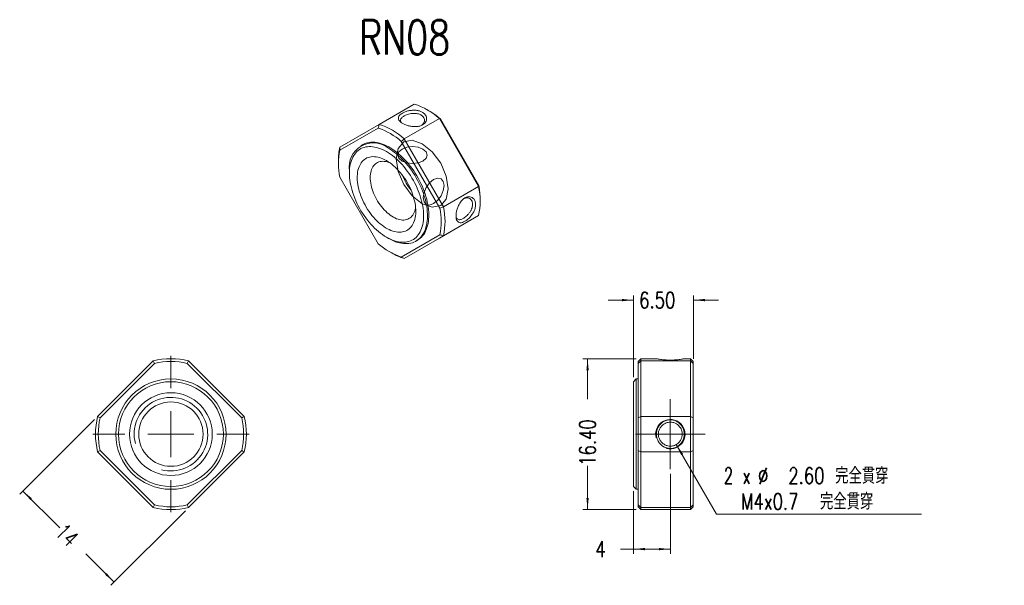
# Model space of a CAD drawing. Header units: millimetres. Extents: x 57 to 271, y 45 to 168.
import ezdxf

# ---------------------------------------------------------------- set-up
doc = ezdxf.new("R2010")
doc.units = ezdxf.units.MM
doc.layers.get('0').update_dxf_attribs({"lineweight": 18})
doc.layers.add('FORMAT', color=7, linetype='Continuous', lineweight=18)
doc.styles.add('SLDTEXTSTYLE0', font='txt.shx', dxfattribs={"width": 0.75})
doc.styles.add('SLDTEXTSTYLE1', font='txt.shx', dxfattribs={"width": 0.666667})
doc.styles.add('SLDTEXTSTYLE2', font='txt.shx', dxfattribs={"width": 0.75, "bigfont": 'bigfont.shx'})
doc.dimstyles.new('SLDDIMSTYLE0', dxfattribs={"dimtxt": 3.5, "dimasz": 2.5, "dimexe": 0, "dimexo": 0.0625, "dimgap": 0.875, "dimtad": 0, "dimlfac": 0.5, "dimrnd": 1e-09, "dimzin": 12, "dimdsep": 46, "dimtxsty": 'SLDTEXTSTYLE0', "dimcen": 0.09, "dimdle": 5, "dimadec": 0, "dimazin": 3, "dimtfac": 1, "dimtofl": 0, "dimtmove": 0, "dimatfit": 3, "dimfxl": 0, "dimfrac": 2, "dimtolj": 1, "dimarcsym": 0})
doc.dimstyles.new('SLDDIMSTYLE1', dxfattribs={"dimtxt": 3.5, "dimasz": 2.5, "dimexe": 0, "dimexo": 0.0625, "dimgap": 0.875, "dimtad": 0, "dimlfac": 0.5, "dimrnd": 1e-09, "dimzin": 4, "dimdsep": 46, "dimtxsty": 'SLDTEXTSTYLE0', "dimcen": 0.09, "dimdle": 5, "dimadec": 0, "dimazin": 1, "dimtfac": 1, "dimtofl": 0, "dimtmove": 0, "dimatfit": 3, "dimfxl": 0, "dimfrac": 2, "dimtolj": 1, "dimarcsym": 0})
doc.dimstyles.new('SLDDIMSTYLE2', dxfattribs={"dimtxt": 3.5, "dimasz": 2.5, "dimexe": 0, "dimexo": 0.0625, "dimgap": 0.875, "dimtad": 0, "dimlfac": 0.5, "dimrnd": 1e-09, "dimzin": 4, "dimdsep": 46, "dimtxsty": 'SLDTEXTSTYLE0', "dimcen": 0.09, "dimdle": 5, "dimadec": 0, "dimazin": 1, "dimtfac": 1, "dimtmove": 0, "dimatfit": 0, "dimfxl": 0, "dimfrac": 2, "dimtolj": 1, "dimarcsym": 0})
doc.dimstyles.new('SLDDIMSTYLE3', dxfattribs={"dimtxt": 3.5, "dimasz": 2.5, "dimexe": 0, "dimexo": 0.0625, "dimgap": 0.875, "dimtad": 0, "dimtih": 1, "dimtoh": 1, "dimdec": 0, "dimlfac": 0.5, "dimrnd": 1e-09, "dimzin": 12, "dimdsep": 46, "dimtxsty": 'SLDTEXTSTYLE0', "dimcen": 0, "dimdle": 5, "dimadec": 0, "dimazin": 3, "dimtfac": 1, "dimtofl": 0, "dimtmove": 0, "dimatfit": 3, "dimfxl": 0, "dimfrac": 2, "dimtolj": 1, "dimarcsym": 0})

# ---------------------------------------------------------------- blocks, each defined once
blk = doc.blocks.new('*X3')
at = {"layer": 'FORMAT'}
for points in [[(57.23, 65.72), (58.82, 63.77), (59.18, 64.12)], [(77.03, 45.92), (75.44, 47.86), (75.09, 47.51)]]:
    blk.add_hatch(color=256, dxfattribs=at).paths.add_polyline_path(points, flags=0)
for p, q in [((72.76, 81.24), (56.52, 65.01)), ((57.23, 65.72), (65.23, 57.72)), ((92.56, 61.44), (76.32, 45.21)), ((77.03, 45.92), (70.9, 52.05))]:
    blk.add_line(p, q, dxfattribs=at)
at = {"layer": 'FORMAT', "insert": (66.45, 58.95), "char_height": 3.5, "width": 9.8995, "attachment_point": 1, "rotation": 315, "style": 'SLDTEXTSTYLE0'}
blk.add_mtext('14', dxfattribs=at)
blk = doc.blocks.new('SW_CENTERMARKSYMBOL_0')
at = {"layer": 'FORMAT', "color": 0}
for p, q in [((0, 10), (0, 17)), ((0, 0), (0, 5)), ((-10, 0), (-17, 0)), ((0, 0), (-5, 0)), ((0, 0), (0, -5)), ((0, 0), (5, 0)), ((10, 0), (17, 0)), ((0, -10), (0, -17))]:
    blk.add_line(p, q, dxfattribs=at)
blk = doc.blocks.new('*X5')
at = {"layer": 'FORMAT'}
for points in [[(179.99, 94.49), (179.74, 91.99), (180.24, 91.99)], [(179.99, 61.69), (180.24, 64.19), (179.74, 64.19)]]:
    blk.add_hatch(color=256, dxfattribs=at).paths.add_polyline_path(points, flags=0)
for p, q in [((190.59, 94.49), (178.99, 94.49)), ((179.99, 94.49), (179.99, 85.66)), ((179.99, 61.69), (179.99, 71.18)), ((190.59, 61.69), (178.99, 61.69))]:
    blk.add_line(p, q, dxfattribs=at)
at = {"layer": 'FORMAT', "insert": (178.25, 71.18), "char_height": 3.5, "width": 18.375, "attachment_point": 1, "rotation": 90, "style": 'SLDTEXTSTYLE0'}
blk.add_mtext('16.40', dxfattribs=at)
blk = doc.blocks.new('*X6')
at = {"layer": 'FORMAT'}
for points in [[(189.99, 107.24), (187.49, 107.49), (187.49, 106.99)], [(202.99, 107.24), (205.49, 106.99), (205.49, 107.49)]]:
    blk.add_hatch(color=256, dxfattribs=at).paths.add_polyline_path(points, flags=0)
for p, q in [((189.99, 107.24), (184.49, 107.24)), ((189.99, 90.49), (189.99, 108.24)), ((202.99, 94.48), (202.99, 108.24)), ((202.99, 107.24), (208.49, 107.24))]:
    blk.add_line(p, q, dxfattribs=at)
at = {"layer": 'FORMAT', "insert": (191.2, 108.98), "char_height": 3.5, "width": 14.875, "attachment_point": 1, "style": 'SLDTEXTSTYLE0'}
blk.add_mtext('6.50', dxfattribs=at)
blk = doc.blocks.new('*X7')
at = {"layer": 'FORMAT'}
for points in [[(189.99, 53.08), (192.49, 52.83), (192.49, 53.33)], [(197.99, 53.08), (195.49, 53.33), (195.49, 52.83)]]:
    blk.add_hatch(color=256, dxfattribs=at).paths.add_polyline_path(points, flags=0)
for p, q in [((197.99, 69.49), (197.99, 52.08)), ((189.99, 65.69), (189.99, 52.08)), ((189.99, 53.08), (187.12, 53.08)), ((197.99, 53.08), (189.99, 53.08))]:
    blk.add_line(p, q, dxfattribs=at)
at = {"layer": 'FORMAT', "insert": (181.69, 54.81), "char_height": 3.5, "width": 3.5, "attachment_point": 1, "style": 'SLDTEXTSTYLE0'}
blk.add_mtext('4', dxfattribs=at)
blk = doc.blocks.new('*X8')
at = {"layer": 'FORMAT'}
blk.add_hatch(color=256, dxfattribs=at).paths.add_polyline_path([(199.29, 75.84), (200.32, 73.55), (200.75, 73.8)], flags=0)
for p, q in [((199.29, 75.84), (208.04, 60.68)), ((208.04, 60.68), (252.62, 60.68))]:
    blk.add_line(p, q, dxfattribs=at)
at = {"layer": 'FORMAT', "char_height": 3.5, "attachment_point": 1}
for s, insert, width, style in [('2 x', (209.63, 70.8), 12.4444, 'SLDTEXTSTYLE1'), ('%%C', (217.04, 70.74), 3.5, 'SLDTEXTSTYLE0'), ('2.60 完全貫穿', (223.63, 70.8), 43.575, 'SLDTEXTSTYLE2'), ('M4x0.7  完全貫穿', (213.37, 65.19), 57.225, 'SLDTEXTSTYLE2')]:
    blk.add_mtext(s, dxfattribs=dict(at, insert=insert, width=width, style=style))
blk = doc.blocks.new('SW_CENTERMARKSYMBOL_1')
at = {"layer": 'FORMAT', "color": 0}
for p, q in [((0, 5), (0, 7.6)), ((0, 0), (0, 5)), ((-5, 0), (-7.6, 0)), ((0, 0), (-5, 0)), ((0, 0), (0, -5)), ((0, 0), (5, 0)), ((5, 0), (7.6, 0)), ((0, -5), (0, -7.6))]:
    blk.add_line(p, q, dxfattribs=at)

msp = doc.modelspace()

# ---------------------------------------------------------------- linework, layer by layer
at = {"color": 7, "linetype": 'Continuous', "lineweight": 15}
for p, q in [((134.677, 145.469), (142.314, 149.877)), ((145.469, 148.432), (145.045, 148.677)), ((147.772, 146.726), (140.135, 142.318)), ((156.314, 131.932), (147.772, 146.726)), ((147.982, 146.65), (156.353, 132.151)), ((134.468, 144.655), (126.096, 139.821)), ((126.135, 140.536), (134.677, 145.469)), ((147.868, 127.252), (139.496, 141.752)), ((140.135, 142.318), (148.677, 127.523)), ((130.982, 141.026), (130.7, 140.862)), ((125.81, 137.573), (125.81, 137.083)), ((128.214, 135.368), (128.214, 134.878)), ((126.096, 134.014), (134.468, 119.514)), ((148.677, 127.523), (156.314, 131.932)), ((156.64, 128.592), (156.64, 129.082)), ((147.772, 120.696), (156.314, 125.629)), ((156.314, 125.629), (148.677, 121.22)), ((136.274, 120.917), (136.698, 120.672)), ((139.496, 116.611), (147.868, 121.445)), ((148.677, 121.22), (140.135, 116.287)), ((140.135, 116.287), (147.772, 120.696)), ((142.699, 120.077), (142.982, 120.24)), ((136.98, 117.733), (137.404, 117.488)), ((191.586, 94.488), (190.986, 93.888)), ((194.975, 94.488), (191.586, 94.488)), ((191.586, 94.488), (191.586, 94.027)), ((202.386, 94.488), (200.997, 94.488)), ((202.986, 93.888), (202.386, 94.488)), ((202.386, 94.027), (202.386, 94.488)), ((73.464, 81.948), (85.544, 94.027)), ((85.848, 93.483), (74.009, 81.644)), ((104.798, 81.644), (92.959, 93.483)), ((93.263, 94.027), (105.343, 81.948)), ((190.986, 93.483), (190.986, 93.888)), ((190.986, 81.644), (190.986, 93.483)), ((191.586, 94.027), (191.586, 81.948)), ((202.386, 94.027), (191.586, 94.027)), ((202.386, 81.948), (202.386, 94.027)), ((202.986, 93.888), (202.986, 93.483)), ((202.986, 93.483), (202.986, 81.644)), ((190.586, 90.088), (189.986, 89.488)), ((190.986, 90.088), (190.586, 90.088)), ((190.586, 90.088), (190.586, 66.088)), ((189.986, 66.688), (189.986, 89.488)), ((190.986, 74.532), (190.986, 81.644)), ((191.586, 81.948), (191.586, 74.228)), ((191.586, 81.948), (202.386, 81.948)), ((202.386, 74.228), (202.386, 81.948)), ((202.986, 81.644), (202.986, 74.532)), ((85.544, 62.149), (73.464, 74.228)), ((74.009, 74.532), (85.848, 62.693)), ((92.959, 62.693), (104.798, 74.532)), ((105.343, 74.228), (93.263, 62.149)), ((190.986, 62.693), (190.986, 74.532)), ((202.386, 74.228), (191.586, 74.228)), ((191.586, 74.228), (191.586, 62.149)), ((202.386, 62.149), (202.386, 74.228)), ((202.986, 74.532), (202.986, 62.693)), ((189.986, 66.688), (190.586, 66.088)), ((190.586, 66.088), (190.986, 66.088)), ((190.986, 62.288), (190.986, 62.693)), ((190.986, 62.288), (191.586, 61.688)), ((191.586, 62.149), (202.386, 62.149)), ((191.586, 62.149), (191.586, 61.688)), ((202.386, 61.688), (202.986, 62.288)), ((202.386, 61.688), (202.386, 62.149)), ((202.986, 62.693), (202.986, 62.288)), ((191.586, 61.688), (202.386, 61.688))]:
    msp.add_line(p, q, dxfattribs=at)
for points in [[(142.982, 120.24), (143.021, 120.264), (143.328, 120.465), (143.616, 120.694), (143.886, 120.951), (144.137, 121.235), (144.368, 121.545), (144.578, 121.881), (144.767, 122.24), (144.934, 122.624), (145.079, 123.029), (145.202, 123.456), (145.301, 123.903), (145.378, 124.368), (145.431, 124.851), (145.461, 125.351), (145.467, 125.864), (145.449, 126.392), (145.407, 126.93), (145.343, 127.48), (145.255, 128.038), (145.143, 128.603), (145.009, 129.174), (144.853, 129.749), (144.675, 130.327), (144.475, 130.905), (144.255, 131.482), (144.014, 132.058), (143.753, 132.629), (143.474, 133.195), (143.177, 133.753), (142.862, 134.303), (142.531, 134.843), (142.184, 135.371), (141.823, 135.885), (141.449, 136.385), (141.062, 136.869), (140.664, 137.336), (140.255, 137.784), (139.837, 138.212), (139.412, 138.619), (138.979, 139.003), (138.541, 139.365), (138.099, 139.702), (137.653, 140.013), (137.206, 140.299), (136.758, 140.557), (136.311, 140.788), (135.865, 140.991), (135.423, 141.165), (134.985, 141.309), (134.552, 141.424), (134.127, 141.508), (133.709, 141.563), (133.3, 141.587), (132.902, 141.58), (132.515, 141.543), (132.141, 141.475), (131.78, 141.377), (131.433, 141.249), (131.102, 141.092), (130.982, 141.026)], [(136.275, 139.533), (135.838, 139.772), (135.403, 139.982), (134.971, 140.164), (134.542, 140.316), (134.118, 140.439), (133.701, 140.532), (133.291, 140.595), (132.89, 140.627), (132.499, 140.629), (132.119, 140.6), (131.751, 140.541), (131.397, 140.452), (131.056, 140.332), (130.731, 140.183), (130.423, 140.005), (130.131, 139.798), (129.858, 139.563), (129.603, 139.3), (129.368, 139.011), (129.153, 138.697), (128.959, 138.357), (128.786, 137.993), (128.636, 137.607), (128.508, 137.199), (128.402, 136.771), (128.32, 136.323), (128.261, 135.858), (128.226, 135.376), (128.214, 134.878), (128.226, 134.368), (128.261, 133.845), (128.32, 133.311), (128.402, 132.769), (128.508, 132.218), (128.636, 131.663), (128.786, 131.102), (128.959, 130.54), (129.153, 129.976), (129.368, 129.413), (129.603, 128.853), (129.858, 128.296), (130.131, 127.745), (130.423, 127.202), (130.731, 126.667), (131.056, 126.143), (131.397, 125.631), (131.751, 125.132), (132.119, 124.648), (132.499, 124.18), (132.89, 123.731), (133.291, 123.3), (133.701, 122.889), (134.118, 122.501), (134.542, 122.134), (134.971, 121.792), (135.403, 121.474), (135.838, 121.182), (136.275, 120.916), (136.711, 120.678), (137.146, 120.468), (137.579, 120.286), (138.008, 120.134), (138.431, 120.011), (138.849, 119.918), (139.259, 119.855), (139.66, 119.823), (140.051, 119.821), (140.431, 119.85), (140.799, 119.909), (141.153, 119.998), (141.493, 120.118), (141.818, 120.267), (142.127, 120.445), (142.419, 120.652), (142.692, 120.887), (142.947, 121.149), (143.182, 121.438), (143.397, 121.753), (143.591, 122.093), (143.763, 122.456), (143.914, 122.843), (144.042, 123.251), (144.147, 123.679), (144.23, 124.127), (144.289, 124.592), (144.324, 125.074), (144.336, 125.571), (144.324, 126.082), (144.289, 126.605), (144.23, 127.139), (144.147, 127.681), (144.042, 128.231), (143.914, 128.787), (143.763, 129.347), (143.591, 129.91), (143.397, 130.474), (143.182, 131.037), (142.947, 131.597), (142.692, 132.154), (142.419, 132.704), (142.127, 133.248), (141.818, 133.783), (141.493, 134.307), (141.153, 134.819), (140.799, 135.318), (140.431, 135.802), (140.051, 136.269), (139.66, 136.719), (139.259, 137.15), (138.849, 137.56), (138.431, 137.949), (138.008, 138.315), (137.579, 138.658), (137.146, 138.976), (136.711, 139.268), (136.275, 139.533)], [(136.699, 140.268), (137.147, 139.996), (137.594, 139.697), (138.038, 139.373), (138.478, 139.024), (138.913, 138.651), (139.343, 138.255), (139.764, 137.837), (140.178, 137.399), (140.581, 136.942), (140.974, 136.466), (141.355, 135.974), (141.723, 135.466), (142.077, 134.945), (142.416, 134.411), (142.739, 133.866), (143.045, 133.312), (143.333, 132.749), (143.603, 132.181), (143.854, 131.607), (144.085, 131.031), (144.295, 130.452), (144.484, 129.874), (144.651, 129.298), (144.796, 128.725), (144.919, 128.156), (145.019, 127.595), (145.095, 127.041), (145.148, 126.496), (145.178, 125.963), (145.184, 125.442), (145.166, 124.936), (145.125, 124.445), (145.06, 123.97), (144.972, 123.514), (144.861, 123.077), (144.727, 122.661), (144.57, 122.266), (144.392, 121.894), (144.192, 121.546), (143.972, 121.224), (143.731, 120.926), (143.471, 120.656), (143.191, 120.413), (142.894, 120.197), (142.579, 120.011), (142.248, 119.854), (141.902, 119.726), (141.541, 119.628), (141.166, 119.56), (140.779, 119.523), (140.381, 119.516), (139.972, 119.54), (139.554, 119.594), (139.129, 119.679), (138.696, 119.794), (138.258, 119.938), (137.816, 120.112), (137.37, 120.314), (136.923, 120.545), (136.698, 120.672)], [(136.275, 137.574), (136.663, 137.336), (137.049, 137.072), (137.433, 136.782), (137.812, 136.468), (138.186, 136.131), (138.553, 135.772), (138.911, 135.392), (139.259, 134.993), (139.596, 134.577), (139.921, 134.144), (140.232, 133.696), (140.528, 133.236), (140.809, 132.764), (141.073, 132.283), (141.319, 131.794), (141.546, 131.3), (141.754, 130.801), (141.941, 130.3), (142.107, 129.799), (142.251, 129.3), (142.374, 128.804), (142.473, 128.313), (142.55, 127.83), (142.603, 127.355), (142.632, 126.891), (142.638, 126.439), (142.62, 126.002), (142.579, 125.58), (142.514, 125.176), (142.426, 124.79), (142.315, 124.424), (142.182, 124.08), (142.027, 123.759), (141.85, 123.462), (141.652, 123.19), (141.435, 122.945), (141.198, 122.726), (140.943, 122.535), (140.671, 122.373), (140.382, 122.24), (140.078, 122.137), (139.76, 122.064), (139.429, 122.021), (139.086, 122.009), (138.733, 122.027), (138.37, 122.076), (138, 122.155), (137.623, 122.264), (137.242, 122.403), (136.856, 122.571), (136.469, 122.767), (136.081, 122.991), (135.693, 123.242), (135.308, 123.519), (134.926, 123.821), (134.55, 124.147), (134.18, 124.495), (133.817, 124.865), (133.464, 125.255), (133.121, 125.663), (132.79, 126.088), (132.472, 126.528), (132.168, 126.982), (131.879, 127.449), (131.607, 127.925), (131.352, 128.41), (131.115, 128.902), (130.897, 129.399), (130.7, 129.899), (130.523, 130.4), (130.368, 130.9), (130.235, 131.398), (130.124, 131.892), (130.036, 132.379), (129.971, 132.859), (129.929, 133.328), (129.912, 133.786), (129.918, 134.231), (129.947, 134.661), (130, 135.074), (130.077, 135.469), (130.176, 135.845), (130.298, 136.2), (130.443, 136.533), (130.609, 136.842), (130.796, 137.127), (131.004, 137.386), (131.231, 137.618), (131.477, 137.823), (131.741, 137.999), (132.021, 138.147), (132.318, 138.265), (132.629, 138.353), (132.954, 138.411), (133.291, 138.438), (133.639, 138.435), (133.997, 138.402), (134.364, 138.338), (134.737, 138.244), (135.117, 138.12), (135.5, 137.966), (135.887, 137.784), (136.275, 137.574)], [(137.027, 137.088), (136.755, 137.194), (136.422, 137.298), (136.095, 137.373), (135.775, 137.417), (135.465, 137.432), (135.165, 137.415), (134.877, 137.368), (134.603, 137.292), (134.343, 137.185), (134.1, 137.049), (133.873, 136.885), (133.665, 136.692), (133.475, 136.473), (133.306, 136.228), (133.158, 135.958), (133.031, 135.664), (132.927, 135.349), (132.845, 135.013), (132.786, 134.658), (132.751, 134.286), (132.739, 133.899)], [(132.739, 133.899), (132.751, 133.498), (132.786, 133.085), (132.845, 132.662), (132.927, 132.232), (133.031, 131.796), (133.158, 131.356), (133.306, 130.915), (133.475, 130.475), (133.665, 130.037), (133.873, 129.604), (134.1, 129.178), (134.343, 128.76), (134.603, 128.354), (134.877, 127.96), (135.165, 127.582), (135.465, 127.219), (135.775, 126.875), (136.095, 126.551), (136.422, 126.248), (136.755, 125.968), (137.092, 125.712), (137.433, 125.481), (137.775, 125.277), (138.116, 125.1), (138.455, 124.952), (138.791, 124.833), (139.121, 124.743), (139.444, 124.684), (139.759, 124.654), (140.065, 124.655), (140.359, 124.687), (140.64, 124.749), (140.907, 124.841), (141.159, 124.962), (141.394, 125.112), (141.612, 125.291), (141.811, 125.497), (141.99, 125.729), (142.149, 125.987), (142.286, 126.269), (142.402, 126.573), (142.495, 126.899), (142.565, 127.245), (142.594, 127.445)]]:
    msp.add_lwpolyline(points, dxfattribs=at)
at = {"color": 7, "linetype": 'Continuous', "lineweight": 0}
for points in [[(144.053, 141.247), (141.888, 142), (140.053, 141.643), (138.827, 140.232), (138.396, 137.981), (138.827, 135.232), (140.053, 132.405), (141.888, 129.93), (144.053, 128.183), (146.218, 127.43), (148.053, 127.787), (149.279, 129.198), (149.71, 131.449), (149.279, 134.198), (148.053, 137.025), (146.218, 139.501), (144.053, 141.247)], [(144.194, 140.104), (143.156, 140.504), (141.932, 140.645), (140.707, 140.504), (139.669, 140.104), (138.975, 139.504), (138.732, 138.797), (138.975, 138.09), (139.669, 137.491), (140.707, 137.091), (141.932, 136.95), (143.156, 137.091), (144.194, 137.491), (144.888, 138.09), (145.132, 138.797), (144.888, 139.504), (144.194, 140.104)], [(148.79, 132.144), (148.618, 133.044), (148.127, 133.609), (147.393, 133.751), (146.527, 133.45), (145.661, 132.752), (144.927, 131.761), (144.437, 130.631), (144.265, 129.531), (144.437, 128.631), (144.927, 128.066), (145.661, 127.924), (146.527, 128.225), (147.393, 128.923), (148.127, 129.914), (148.618, 131.044), (148.79, 132.144)]]:
    msp.add_lwpolyline(points, dxfattribs=at)
at = {"color": 7, "linetype": 'Continuous', "lineweight": 15}
for radius in [12, 11.4, 9, 7]:
    msp.add_circle((89.403, 78.088), radius, dxfattribs=at)
for centre, radius, start, end in [((137.531, 135.289), 15.353, 48.15793, 71.84745), ((136.695, 133.394), 17.411, 49.58862, 59.73733), ((129.758, 130.689), 14.738, 48.64219, 71.36319), ((129.894, 130.88), 15.353, 48.15793, 71.84745), ((133.403, 136.18), 5.252, 51.11774, 188.89301), ((138.558, 137.671), 12.749, 167.01303, 180.44253), ((140.675, 136.917), 14.865, 168.7364, 191.2636), ((150.889, 138.662), 11.936, 201.04244, 218.95219), ((141.284, 128.78), 15.356, 348.15715, 11.84285), ((139.355, 129.016), 17.285, 0.21996, 10.45058), ((133.289, 124.349), 14.865, 348.7364, 11.2636), ((133.648, 124.371), 15.356, 348.15715, 11.84285), ((144.206, 130.577), 14.738, 228.64219, 251.36319), ((143.955, 128.683), 12.971, 239.66777, 252.87505), ((89.403, 78.088), 16.4, 76.38815, 103.61185), ((89.403, 78.088), 15.8, 76.99425, 103.00575), ((89.403, 78.088), 16.4, 166.38815, 193.61185), ((89.403, 78.088), 15.8, 166.99425, 193.00575), ((89.403, 78.088), 15.8, 346.99425, 13.00575), ((89.403, 78.088), 16.4, 346.38815, 13.61185), ((89.403, 78.088), 16.4, 256.38815, 283.61185), ((89.403, 78.088), 15.8, 256.99425, 283.00575)]:
    msp.add_arc(centre, radius, start, end, dxfattribs=at)
at = {"color": 7, "linetype": 'Continuous', "lineweight": 0}
for centre, radius in [((89.403, 78.088), 8), ((197.986, 78.088), 3.2)]:
    msp.add_arc(centre, radius, 255, 195, dxfattribs=at)
at = {"color": 7, "linetype": 'Continuous', "lineweight": 15}
for points, knots in [([(144.061, 148.111), (144.256, 147.998), (144.595, 147.742), (144.917, 147.26), (145.041, 146.651), (144.873, 145.942), (144.254, 145.394), (143.527, 145.082), (142.782, 144.957), (141.98, 144.977), (141.174, 145.1), (140.42, 145.334), (139.779, 145.647), (139.266, 145.999), (138.945, 146.388), (138.823, 146.852), (138.991, 147.385), (139.611, 147.869), (140.337, 148.216), (141.084, 148.436), (141.886, 148.546), (142.691, 148.548), (143.444, 148.408), (143.867, 148.223), (144.061, 148.111)], [0, 0, 0, 0, 0.6620829, 1.2991313, 1.9559262, 2.9160752, 3.8633391, 4.5025388, 5.1242786, 5.7778853, 6.4351521, 7.0729157, 7.7362141, 8.3967792, 9.0330512, 9.6901233, 10.6514346, 11.5982779, 12.2374555, 12.8595864, 13.5139785, 14.1708245, 14.8069838, 15.4675595, 15.4675595, 15.4675595, 15.4675595]), ([(143.77, 147.519), (143.667, 147.572), (143.446, 147.684), (143.029, 147.8), (142.516, 147.868), (141.932, 147.855), (141.347, 147.764), (140.832, 147.622), (140.419, 147.458), (140.087, 147.286), (139.803, 147.103), (139.559, 146.888), (139.377, 146.628), (139.31, 146.342), (139.368, 146.063), (139.503, 145.889), (139.564, 145.811)], [0, 0, 0, 0, 0.3272653, 0.7037966, 1.1298875, 1.6057166, 2.0854852, 2.5131501, 2.8888777, 3.2129546, 3.5372454, 3.9130523, 4.3406643, 4.8202496, 5.2965475, 5.687163, 5.687163, 5.687163, 5.687163]), ([(143.944, 145.283), (143.976, 145.305), (144.113, 145.398), (144.302, 145.617), (144.487, 145.949), (144.555, 146.339), (144.488, 146.728), (144.307, 147.061), (144.066, 147.327), (143.864, 147.458), (143.77, 147.519)], [0, 0, 0, 0, 0.1026754, 0.443508, 0.8314867, 1.2667629, 1.699305, 2.0866004, 2.4288096, 2.7261971, 2.7261971, 2.7261971, 2.7261971]), ([(151.399, 125.567), (151.399, 125.792), (151.432, 126.263), (151.608, 127.033), (151.948, 127.909), (152.493, 128.837), (153.222, 129.448), (153.886, 129.724), (154.449, 129.744), (154.946, 129.547), (155.35, 129.192), (155.605, 128.671), (155.684, 128.033), (155.606, 127.339), (155.349, 126.617), (154.883, 125.812), (154.184, 124.973), (153.399, 124.394), (152.766, 124.101), (152.285, 124.034), (151.901, 124.166), (151.606, 124.458), (151.431, 124.931), (151.399, 125.342), (151.399, 125.567)], [0, 0, 0, 0, 0.6623052, 1.2995674, 1.9565827, 2.917054, 3.8646358, 4.5040501, 5.1259986, 5.7798247, 6.4373121, 7.0752898, 7.7388108, 8.3995976, 9.0360832, 9.6933758, 10.6550098, 11.602171, 12.241563, 12.8639028, 13.5185145, 14.175581, 14.8119538, 15.4727513, 15.4727513, 15.4727513, 15.4727513]), ([(151.417, 125.282), (151.454, 125.19), (151.537, 124.986), (151.749, 124.796), (152.029, 124.71), (152.345, 124.737), (152.654, 124.841), (152.954, 124.994), (153.269, 125.195), (153.618, 125.471), (153.998, 125.846), (154.37, 126.307), (154.673, 126.806), (154.872, 127.285), (154.977, 127.703), (155.01, 128.071), (154.978, 128.419), (154.873, 128.763), (154.673, 129.086), (154.371, 129.339), (153.999, 129.476), (153.619, 129.481), (153.335, 129.427), (153.185, 129.355), (153.151, 129.338)], [0, 0, 0, 0, 0.3771191, 0.8377786, 1.3022521, 1.7162829, 2.0800322, 2.3937774, 2.7077297, 3.0715559, 3.4855354, 3.9498315, 4.4109448, 4.8236599, 5.1881472, 5.5046886, 5.822597, 6.1881683, 6.6016876, 7.0633285, 7.5272635, 7.9409476, 8.3045432, 8.4141927, 8.4141927, 8.4141927, 8.4141927]), ([(200.997, 94.488), (200.987, 94.486), (200.967, 94.481), (200.794, 94.447), (200.513, 94.398), (200.128, 94.34), (199.67, 94.28), (199.15, 94.23), (198.582, 94.197), (197.986, 94.187), (197.39, 94.197), (196.822, 94.23), (196.302, 94.28), (195.844, 94.34), (195.458, 94.398), (195.177, 94.447), (195.004, 94.481), (194.985, 94.486), (194.975, 94.488)], [0, 0, 0, 0, 0.391962, 0.7681162, 1.1430685, 1.5315601, 1.9181668, 2.2862715, 2.6518111, 3.0310476, 3.4092463, 3.7743641, 4.1427593, 4.5303744, 4.9191372, 5.2944356, 5.6711046, 6.0616459, 6.0616459, 6.0616459, 6.0616459]), ([(194.975, 78.088), (194.975, 78.363), (195.035, 78.904), (195.34, 79.665), (195.91, 80.41), (196.79, 81.052), (197.86, 81.246), (198.777, 81.136), (199.516, 80.82), (200.138, 80.308), (200.633, 79.664), (200.937, 78.902), (201.028, 78.086), (200.938, 77.27), (200.632, 76.51), (200.061, 75.766), (199.181, 75.124), (198.111, 74.93), (197.193, 75.041), (196.454, 75.358), (195.832, 75.87), (195.338, 76.513), (195.033, 77.274), (194.974, 77.813), (194.975, 78.088)], [0, 0, 0, 0, 0.8237611, 1.6163744, 2.4335561, 3.62817, 4.8067522, 5.6020422, 6.3756086, 7.1888236, 8.0065925, 8.8000956, 9.625369, 10.4472416, 11.238889, 12.0564156, 13.2524756, 14.4305346, 15.2257969, 15.9998499, 16.8140421, 17.6312875, 18.4227945, 19.2446804, 19.2446804, 19.2446804, 19.2446804]), ([(195.386, 78.088), (195.386, 77.898), (195.432, 77.481), (195.667, 76.837), (196.119, 76.221), (196.735, 75.768), (197.381, 75.534), (198.092, 75.456), (198.962, 75.605), (199.782, 76.124), (200.303, 76.834), (200.539, 77.479), (200.619, 78.194), (200.469, 79.067), (199.946, 79.888), (199.235, 80.408), (198.59, 80.643), (197.879, 80.72), (197.009, 80.571), (196.189, 80.052), (195.668, 79.341), (195.432, 78.695), (195.386, 78.278), (195.386, 78.088)], [0, 0, 0, 0, 0.5687193, 1.2488025, 2.0408206, 2.8388258, 3.5195626, 4.0835584, 4.9711657, 6.1186747, 6.9114132, 7.5916436, 8.1599281, 9.0549461, 10.1984295, 10.9955514, 11.6758509, 12.2398605, 13.1266379, 14.2740395, 15.0673271, 15.748416, 16.3178702, 16.3178702, 16.3178702, 16.3178702])]:
    msp.add_open_spline(points, degree=3, knots=knots, dxfattribs=at)
for points in [[(147.772, 146.726), (147.842, 146.701), (147.912, 146.676), (147.982, 146.65)], [(134.677, 145.469), (134.608, 145.197), (134.538, 144.926), (134.468, 144.655)], [(140.135, 142.318), (139.922, 142.13), (139.709, 141.941), (139.496, 141.752)], [(126.135, 140.536), (126.122, 140.297), (126.109, 140.059), (126.096, 139.821)], [(156.314, 131.932), (156.327, 132.004), (156.34, 132.077), (156.353, 132.151)], [(148.677, 127.523), (148.407, 127.432), (148.138, 127.342), (147.868, 127.252)], [(148.677, 121.22), (148.407, 121.295), (148.138, 121.37), (147.868, 121.445)], [(139.496, 116.611), (139.709, 116.503), (139.922, 116.395), (140.135, 116.287)], [(85.544, 94.027), (85.645, 93.846), (85.747, 93.665), (85.848, 93.483)], [(93.263, 94.027), (93.161, 93.846), (93.06, 93.665), (92.959, 93.483)], [(191.586, 94.027), (191.386, 93.846), (191.186, 93.665), (190.986, 93.483)], [(202.386, 94.027), (202.586, 93.846), (202.786, 93.665), (202.986, 93.483)], [(73.464, 81.948), (73.645, 81.846), (73.827, 81.745), (74.009, 81.644)], [(105.343, 81.948), (105.161, 81.846), (104.98, 81.745), (104.798, 81.644)], [(191.586, 81.948), (191.386, 81.846), (191.186, 81.745), (190.986, 81.644)], [(202.386, 81.948), (202.586, 81.846), (202.786, 81.745), (202.986, 81.644)], [(73.464, 74.228), (73.645, 74.33), (73.827, 74.431), (74.009, 74.532)], [(105.343, 74.228), (105.161, 74.33), (104.98, 74.431), (104.798, 74.532)], [(191.586, 74.228), (191.386, 74.33), (191.186, 74.431), (190.986, 74.532)], [(202.986, 74.532), (202.786, 74.431), (202.586, 74.33), (202.386, 74.228)], [(85.544, 62.149), (85.645, 62.33), (85.747, 62.511), (85.848, 62.693)], [(92.959, 62.693), (93.06, 62.511), (93.161, 62.33), (93.263, 62.149)], [(190.986, 62.693), (191.186, 62.511), (191.386, 62.33), (191.586, 62.149)], [(202.386, 62.149), (202.586, 62.33), (202.786, 62.511), (202.986, 62.693)]]:
    msp.add_open_spline(points, degree=3, dxfattribs=at)

# ---------------------------------------------------------------- block references
at = {"layer": 'FORMAT'}
for name, p in [('SW_CENTERMARKSYMBOL_0', (89.403, 78.088)), ('SW_CENTERMARKSYMBOL_1', (197.986, 78.088))]:
    msp.add_blockref(name, p, dxfattribs=at)

# ---------------------------------------------------------------- texts
at = {"layer": 'FORMAT', "insert": (130.343, 168.098), "char_height": 7.4083, "width": 38.89375, "attachment_point": 1, "style": 'SLDTEXTSTYLE0'}
msp.add_mtext('RN08', dxfattribs=at)

# ---------------------------------------------------------------- dimensions: what is measured, and where the dimension line sits
at = {"layer": 'FORMAT'}
dim = msp.add_linear_dim(base=(189.986, 107.245), p1=(202.986, 93.483), p2=(189.986, 89.488), dimstyle='SLDDIMSTYLE2', override={"dimsah": 1, "dimtzin": 12}, dxfattribs=at)
dim.commit()
dim.dimension.update_dxf_attribs({"geometry": '*X6', "text_midpoint": (197.15, 107.245), "dimtype": 160})
for base, p1, p2, angle, dimstyle, picture, middle in [((179.986, 61.688), (191.586, 94.488), (191.586, 61.688), 90, 'SLDDIMSTYLE1', '*X5', (179.986, 78.424)), ((77.031, 45.917), (73.464, 81.948), (93.263, 62.149), 315, 'SLDDIMSTYLE0', '*X3', (68.062, 54.886)), ((197.986, 53.081), (189.986, 66.688), (197.986, 70.488), 0, 'SLDDIMSTYLE0', '*X7', (184.4, 53.081))]:
    dim = msp.add_linear_dim(base=base, p1=p1, p2=p2, angle=angle, dimstyle=dimstyle, override={"dimsah": 1, "dimtzin": 12}, dxfattribs=at)
    dim.commit()
    dim.dimension.update_dxf_attribs({"geometry": picture, "text_midpoint": middle, "dimtype": 160})
dim = msp.add_diameter_dim_2p(p1=(196.686, 80.34), p2=(199.286, 75.836), text='<> x %%C 2.60 完全貫穿\\PM4x0.7  完全貫穿\\P', dimstyle='SLDDIMSTYLE3', override={"dimpost": '%%C<>', "dimsah": 1, "dimtzin": 12}, dxfattribs=at)
dim.commit()
dim.dimension.update_dxf_attribs({"geometry": '*X8', "text_midpoint": (204.815, 66.259), "dimtype": 163})

doc.saveas('drawing.dxf')
